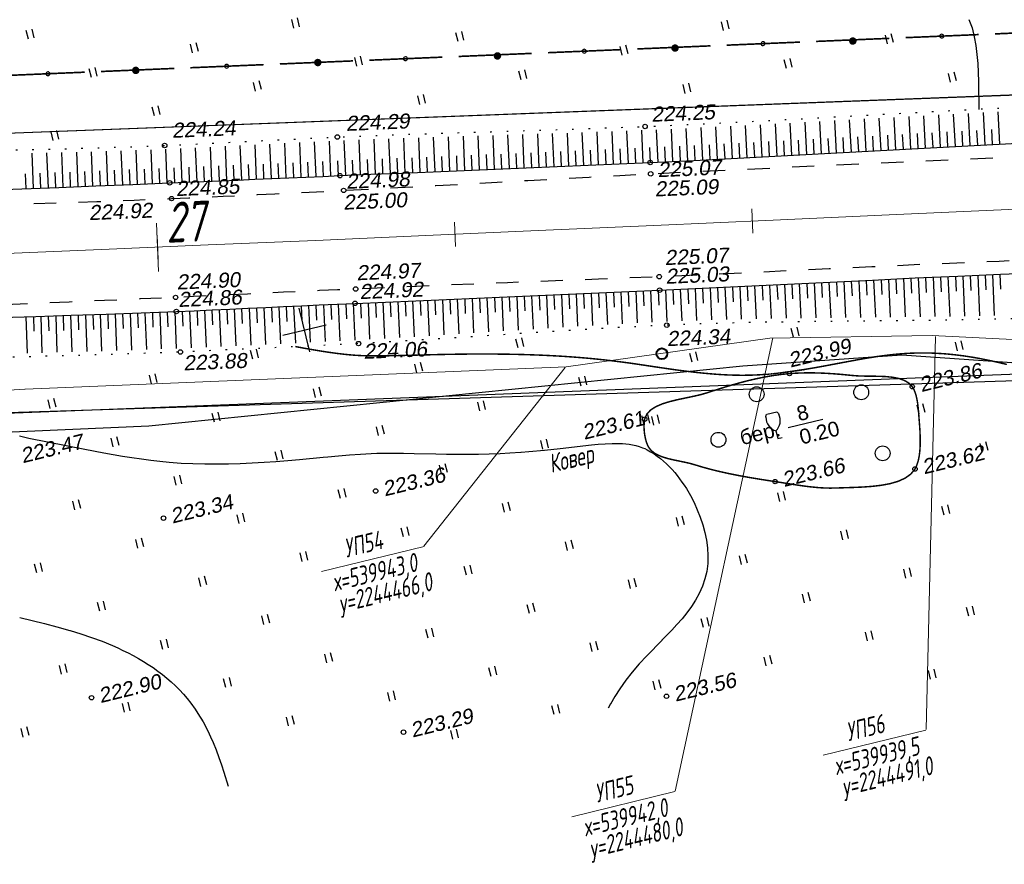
# Model space of a CAD drawing. Header units: millimetres. Extents: x -10 to 1169, y 1 to 1686.
# Tile 125 of 224: x 637 to 703, y 785 to 842. Entities that reach past the tile are written whole.
import ezdxf
from ezdxf.enums import TextEntityAlignment as Align
from ezdxf.lldxf.tags import DXFTag

# ---------------------------------------------------------------- set-up
doc = ezdxf.new("R2010")
doc.units = ezdxf.units.MM
for name, pattern in [('ADOT1', [1, 0, -1]), ('AHIDDEN1', [2, 0.5, -1.5]), ('AHIDDEN2', [3, 1.5, -1.5]), ('CONTI', [0]), ('PHANTOM2', [1.25, 0.625, -0.125, 0.125, -0.125, 0.125, -0.125])]:
    doc.linetypes.add(name, pattern=pattern)
for name, color, linetype in [('CONTURS', 7, 'Continuous'), ('COORDS', 7, 'Continuous'), ('GPR_PICK', 7, 'Continuous'), ('IZOLINES', 32, 'Continuous'), ('PDIGIT', 170, 'Continuous'), ('PICKETS', 7, 'Continuous'), ('ОБЪЕКТЫ_АВТОДОРОГ', 7, 'Continuous'), ('УЧАСТКИ', 7, 'Continuous')]:
    doc.layers.add(name, color=color, linetype=linetype)
doc.layers.add('СВЯЗЬ', color=170, linetype='Связь', lineweight=30)
doc.styles.add('GPR', font='isocpeui.ttf', dxfattribs={"width": 0.8})
doc.styles.get("Standard").update_dxf_attribs({"font": 'arial.ttf'})
tags = doc.linetypes.add('газ', pattern='A,42.7,-5.08,["Г",Standard,S=2.54,R=0,X=-2.54,Y=-1.27],-3.81', length=51.59).pattern_tags.tags
tags[6] = DXFTag(74, 10)
doc.linetypes.add('Связь', pattern='A,12.5,[130,ltypeshp.shx,S=1,R=-30,X=0,Y=0.9],1,[130,ltypeshp.shx,S=1,R=-30,X=0,Y=0.9],1,[130,ltypeshp.shx,S=1,R=-30,X=0,Y=0.9],4.5', length=19)

# ---------------------------------------------------------------- blocks, each defined once
blk = doc.blocks.new('107_1')
at = {"layer": 'CONTURS', "color": 7, "linetype": 'Continuous', "const_width": 0.5}
blk.add_lwpolyline([(-0.25, 0, 1), (0.25, 0, 1)], format="xyb", close=True, dxfattribs=at)
blk = doc.blocks.new('133')
at = {"layer": 'CONTURS', "color": 7, "linetype": 'Continuous', "const_width": 0.2}
for points in [[(-11, 0), (-2, 0)], [(0, 0), (9, 0)]]:
    blk.add_lwpolyline(points, dxfattribs=at)
at = {"layer": 'CONTURS', "color": 7, "linetype": 'Continuous', "const_width": 0.5}
blk.add_lwpolyline([(-6.79, 0, 1), (-6.29, 0, 1)], format="xyb", close=True, dxfattribs=at)
blk = doc.blocks.new('401')
at = {"layer": 'CONTURS'}
for p, q in [((0, 0), (0, 1.2)), ((0.8, 0), (0.8, 1.2))]:
    blk.add_line(p, q, dxfattribs=at)
blk = doc.blocks.new('390_2')
at = {"layer": 'CONTURS', "color": 7}
for p, q in [((0.7, 3.47), (-0.69, 3.47)), ((0, 1.06), (0, 0.03)), ((0.02, 0), (0.58, 0))]:
    blk.add_line(p, q, dxfattribs=at)
at = {"layer": 'CONTURS', "color": 7, "linetype": 'Continuous'}
for centre, radius, start, end in [((1.01, 2.72), 1.95, 167.2459, 239.376), ((-19.94, 7.46), 19.52, 347.2459, 347.6983), ((-0.65, 3.26), 0.22, 101.9408, 167.6983), ((-0.69, 3.45), 0.0195, 90, 101.9408), ((-1.01, 2.72), 1.95, 300.624, 12.7541), ((0.65, 3.26), 0.22, 12.3017, 76.9673), ((19.94, 7.46), 19.52, 192.3017, 192.7541)]:
    blk.add_arc(centre, radius, start, end, dxfattribs=at)
blk = doc.blocks.new('372')
at = {"layer": 'CONTURS'}
blk.add_circle((0, 0), 1, dxfattribs=at)
blk = doc.blocks.new('пкк')
at = {"layer": 'ОБЪЕКТЫ_АВТОДОРОГ', "lineweight": 15, "ltscale": 200}
blk.add_line((-0.011, -0.822), (-0.008, 0.805), dxfattribs=at)
blk = doc.blocks.new('пк')
at = {"layer": 'ОБЪЕКТЫ_АВТОДОРОГ', "linetype": 'Continuous', "lineweight": 25, "xscale": 2, "yscale": 2, "zscale": 2}
blk.add_blockref('пкк', (0.003, 0.008), dxfattribs=at)

msp = doc.modelspace()

# ---------------------------------------------------------------- linework, layer by layer
at = {"linetype": 'Continuous', "lineweight": 40}
msp.add_circle((680.30678, 819.32024), 0.36213, dxfattribs=at)
at = {"layer": 'CONTURS', "lineweight": -2}
for p, q in [((701.02429, 833.29819), (700.9086, 835.46536)), ((702.02285, 833.35173), (701.90817, 835.51714)), ((703.02142, 833.40518), (702.90811, 835.56624)), ((689.04198, 832.64679), (688.92724, 834.81262)), ((690.04054, 832.70044), (689.92496, 834.86683)), ((691.0391, 832.75409), (690.92281, 834.92133)), ((692.03762, 832.80839), (691.92064, 834.97666)), ((693.03614, 832.86285), (692.91868, 835.03201)), ((694.03466, 832.91732), (693.91687, 835.08734)), ((695.03316, 832.97199), (694.91515, 835.14266)), ((696.03166, 833.02671), (695.91359, 835.19798)), ((697.03016, 833.08142), (696.9122, 835.25269)), ((698.02868, 833.13584), (697.91102, 835.30682)), ((699.0272, 833.19025), (698.90995, 835.36095)), ((700.02572, 833.24465), (699.90912, 835.41359)), ((673.06046, 831.88005), (672.96516, 834.1133)), ((674.05954, 831.92284), (673.96361, 834.14612)), ((675.05862, 831.96582), (674.96201, 834.17898)), ((676.05766, 832.00965), (675.96008, 834.21422)), ((677.05668, 832.05383), (676.95812, 834.2497)), ((678.05566, 832.09891), (677.95578, 834.28815)), ((686.04614, 832.48892), (685.9347, 834.65431)), ((687.04477, 832.54121), (686.93218, 834.70622)), ((688.0434, 832.5935), (687.92978, 834.75843)), ((697.52942, 833.10863), (697.47524, 834.10716)), ((698.52794, 833.16305), (698.47391, 834.16158)), ((699.52646, 833.21745), (699.47265, 834.216)), ((700.525, 833.27142), (700.47151, 834.26999)), ((701.52357, 833.32496), (701.47047, 834.32355)), ((702.52214, 833.37846), (702.46951, 834.37707)), ((655.07612, 831.12942), (654.97649, 833.45738)), ((656.07519, 831.17248), (655.97544, 833.50677)), ((657.07427, 831.21544), (656.97459, 833.55463)), ((666.06646, 831.59034), (665.97136, 833.89692)), ((667.06562, 831.63122), (666.97081, 833.92858)), ((668.06478, 831.67223), (667.97021, 833.95928)), ((669.06394, 831.71323), (668.96949, 833.98995)), ((670.06308, 831.75461), (669.96861, 834.02042)), ((671.06222, 831.79601), (670.96763, 834.05092)), ((672.06134, 831.83799), (671.96643, 834.08211)), ((686.54545, 832.51506), (686.49379, 833.51373)), ((687.54409, 832.56735), (687.49192, 833.56599)), ((688.54269, 832.62014), (688.49003, 833.61875)), ((689.54126, 832.67361), (689.48817, 833.6722)), ((690.53982, 832.72727), (690.48639, 833.72584)), ((691.53836, 832.78124), (691.48463, 833.7798)), ((692.53688, 832.83562), (692.48291, 833.83417)), ((693.5354, 832.89009), (693.48126, 833.88862)), ((694.53391, 832.94465), (694.47967, 833.94318)), ((695.53241, 832.99935), (695.47812, 833.99787)), ((696.53091, 833.05406), (696.47664, 834.05259)), ((638.09065, 830.4271), (637.99835, 832.78147)), ((639.08988, 830.46638), (638.99764, 832.80562)), ((640.0891, 830.50583), (639.99682, 832.83163)), ((641.0883, 830.54568), (640.99602, 832.85885)), ((642.08751, 830.58554), (641.9952, 832.88654)), ((643.0867, 830.62587), (642.99412, 832.91865)), ((644.08588, 830.66632), (643.99308, 832.95075)), ((645.08505, 830.70696), (644.99182, 832.98679)), ((671.56178, 831.817), (671.5197, 832.81611)), ((672.5609, 831.85902), (672.51846, 832.85812)), ((673.56, 831.90144), (673.51713, 832.90052)), ((674.55908, 831.94433), (674.51572, 832.94339)), ((675.55814, 831.98774), (675.51422, 832.98677)), ((676.55717, 832.03174), (676.51264, 833.03075)), ((677.55617, 832.07637), (677.51096, 833.07535)), ((655.57566, 831.15095), (655.53293, 832.15004)), ((656.57473, 831.19396), (656.5321, 832.19305)), ((657.57381, 831.23683), (657.53133, 832.23593)), ((666.56604, 831.61078), (666.52482, 832.60993)), ((667.5652, 831.65172), (667.52392, 832.65087)), ((668.56436, 831.69273), (668.52298, 832.69187)), ((669.56351, 831.73392), (669.52196, 832.73306)), ((670.56265, 831.77531), (670.52087, 832.77444)), ((639.58949, 830.48611), (639.54997, 831.48533)), ((640.5887, 830.52576), (640.54895, 831.52497)), ((641.58791, 830.56561), (641.54793, 831.56481)), ((642.5871, 830.6057), (642.54689, 831.6049)), ((643.58629, 830.64609), (643.54582, 831.64527)), ((644.58546, 830.68664), (644.54474, 831.68581)), ((645.58463, 830.72749), (645.54365, 831.72665)), ((654.57659, 831.10787), (654.53382, 832.10695)), ((637.59103, 830.40753), (637.55198, 831.40676)), ((638.59026, 830.44674), (638.55098, 831.44597)), ((693.03269, 824.20022), (693.08063, 823.20137)), ((693.5321, 824.22447), (693.65022, 821.75859)), ((694.03151, 824.2487), (694.07921, 823.24984)), ((694.53093, 824.27293), (694.65018, 821.76802)), ((695.03036, 824.2968), (695.07775, 823.29793)), ((695.52979, 824.32067), (695.65002, 821.77833)), ((696.02922, 824.34454), (696.07626, 823.34565)), ((696.52865, 824.36841), (696.64964, 821.78876)), ((697.02808, 824.39214), (697.07467, 823.39322)), ((697.52752, 824.41587), (697.64887, 821.79936)), ((698.02698, 824.43903), (698.07305, 823.4401)), ((698.52644, 824.4622), (698.6479, 821.81396)), ((699.02591, 824.48537), (699.07143, 823.48641)), ((699.52537, 824.50854), (699.6467, 821.82855)), ((700.02485, 824.53137), (700.06969, 823.53238)), ((700.52433, 824.5542), (700.64493, 821.84464)), ((701.02384, 824.57636), (701.06794, 823.57733)), ((701.52335, 824.59852), (701.64297, 821.86655)), ((702.02285, 824.62068), (702.0662, 823.62162)), ((702.52236, 824.64283), (702.64075, 821.88845)), ((703.0219, 824.66437), (703.06433, 823.66527)), ((687.53917, 823.93338), (687.64676, 821.68493)), ((688.03859, 823.95747), (688.08647, 822.95862)), ((688.538, 823.98156), (688.64751, 821.70184)), ((689.03741, 824.00584), (689.08547, 823.007)), ((689.53682, 824.03012), (689.64832, 821.71591)), ((690.03623, 824.05445), (690.08438, 823.05561)), ((690.53564, 824.07878), (690.64905, 821.7275)), ((691.03505, 824.10311), (691.08321, 823.10427)), ((691.53446, 824.12744), (691.64958, 821.73909)), ((692.03387, 824.1517), (692.08196, 823.15286)), ((692.53328, 824.17596), (692.64998, 821.74916)), ((668.05852, 823.06562), (668.1016, 822.06654)), ((668.55806, 823.08705), (668.65738, 820.78149)), ((669.0576, 823.10845), (669.10061, 822.10937)), ((669.55714, 823.12985), (669.65538, 820.84707)), ((670.05668, 823.15124), (670.09967, 822.15217)), ((670.55622, 823.17264), (670.65346, 820.91237)), ((671.05577, 823.19403), (671.09876, 822.19495)), ((671.55531, 823.21541), (671.65164, 820.9772)), ((672.05485, 823.23683), (672.09788, 822.23776)), ((672.55439, 823.25825), (672.64993, 821.04136)), ((673.05393, 823.27969), (673.09703, 822.28062)), ((673.55347, 823.30113), (673.64835, 821.10402)), ((674.05301, 823.32263), (674.09622, 822.32357)), ((674.55255, 823.34414), (674.6469, 821.16585)), ((675.05208, 823.3657), (675.09544, 822.36664)), ((675.55162, 823.38725), (675.64563, 821.22492)), ((676.05115, 823.4089), (676.09469, 822.40985)), ((676.55068, 823.43055), (676.64452, 821.28319)), ((677.05021, 823.45229), (677.09399, 822.45325)), ((677.54973, 823.47403), (677.64364, 821.33725)), ((678.04926, 823.49589), (678.09332, 822.49686)), ((678.54878, 823.51774), (678.64294, 821.39075)), ((655.07127, 822.49004), (655.11672, 821.49107)), ((655.57074, 822.51313), (655.68334, 820.03895)), ((656.07021, 822.53616), (656.11563, 821.53719)), ((656.56968, 822.55919), (656.68195, 820.08754)), ((657.06915, 822.58211), (657.11444, 821.58314)), ((657.56863, 822.60503), (657.6803, 820.13686)), ((658.06811, 822.62778), (658.11319, 821.6288)), ((637.5849, 821.80715), (637.66443, 819.36227)), ((638.08466, 821.82269), (638.11713, 820.82322)), ((638.58442, 821.83824), (638.66391, 819.38841)), ((639.08417, 821.85379), (639.11668, 820.85432)), ((639.58393, 821.86933), (639.66394, 819.41456)), ((640.08369, 821.88488), (640.11646, 820.88541)), ((640.58345, 821.90042), (640.66454, 819.44189)), ((641.08318, 821.91668), (641.1165, 820.91724)), ((641.58292, 821.93295), (641.66587, 819.4706)), ((642.08265, 821.94924), (642.11676, 820.94982)), ((642.58239, 821.96553), (642.66764, 819.49932)), ((643.08209, 821.98272), (643.11724, 820.98334)), ((643.5818, 821.99991), (643.67009, 819.53181)), ((644.08148, 822.01769), (644.11785, 821.01836)), ((644.58117, 822.03548), (644.67261, 819.56481)), ((645.08083, 822.05381), (645.11855, 821.05452)), ((645.58049, 822.07215), (645.67564, 819.59965)), ((646.08009, 822.09218), (646.11915, 821.09294)), ((646.57969, 822.1122), (646.67785, 819.63863))]:
    msp.add_line(p, q, dxfattribs=at)
at = {"layer": 'CONTURS', "color": 1, "linetype": 'газ', "lineweight": 15}
for p, q in [((673.86718, 818.4347), (687.55097, 820.37039)), ((687.55097, 820.37039), (698.4733, 820.54377)), ((698.4733, 820.54377), (711.57795, 819.87803)), ((637.52341, 816.94161), (673.86718, 818.4347)), ((601.09876, 814.53786), (637.51278, 816.93799))]:
    msp.add_line(p, q, dxfattribs=at)
at = {"layer": 'CONTURS', "color": 0, "linetype": 'CONTI', "lineweight": 15}
for p, q in [((687.75811, 820.38939), (681.20161, 789.94296)), ((698.68499, 820.46576), (698.06545, 794.08419)), ((673.80651, 818.40462), (664.32172, 806.38495)), ((657.42985, 804.67972), (664.333, 806.36676)), ((691.1472, 792.3417), (698.05035, 794.02874)), ((674.26588, 788.21614), (681.16904, 789.90318))]:
    msp.add_line(p, q, dxfattribs=at)
at = {"layer": 'CONTURS', "linetype": 'ADOT1', "flags": 128}
for points in [[(575.3703, 830.32104), (578.57997, 830.42825), (581.78929, 830.54235), (584.99826, 830.66336), (588.20688, 830.79126), (591.41515, 830.92607), (594.62306, 831.06777), (597.83063, 831.21637), (601.03784, 831.37187), (604.2447, 831.53427), (607.45122, 831.70356), (608.8891, 831.78369), (610.32678, 831.86824), (611.7643, 831.95593), (613.20173, 832.04543), (614.63913, 832.13546), (616.07657, 832.22469), (617.51409, 832.31184), (618.95177, 832.39559), (620.38965, 832.47465), (621.82782, 832.5477), (624.33376, 832.65764), (626.84056, 832.74797), (629.34802, 832.82325), (631.85594, 832.88803), (634.36413, 832.94687), (636.8724, 833.00431), (639.38055, 833.06491), (641.8884, 833.13323), (644.39574, 833.21381), (646.90239, 833.31122), (648.06277, 833.36271), (649.22303, 833.41728), (650.3832, 833.47419), (651.5433, 833.53267), (652.70337, 833.59198), (653.86344, 833.65136), (655.02354, 833.71007), (656.1837, 833.76735), (657.34394, 833.82245), (658.50431, 833.87462), (660.57125, 833.95965), (662.63854, 834.03635), (664.70609, 834.10669), (666.77382, 834.17263), (668.84165, 834.23615), (670.90951, 834.29921), (672.97729, 834.36378), (675.04493, 834.43183), (677.11234, 834.50532), (679.17943, 834.58623), (682.05003, 834.71241), (684.92006, 834.85184), (687.78968, 835.00118), (690.65902, 835.15708), (693.52821, 835.31619), (696.39741, 835.47517), (699.26676, 835.63065), (702.13639, 835.77929), (705.00645, 835.91775), (707.87708, 836.04268), (710.18542, 836.13321), (712.49402, 836.21737), (714.80284, 836.2963), (717.11182, 836.37116), (719.42094, 836.44308), (721.73012, 836.51321), (724.03934, 836.5827), (726.34853, 836.65269), (728.65766, 836.72433), (730.96667, 836.79875), (733.62081, 836.88357), (736.27515, 836.96409), (738.92959, 837.04224), (741.58406, 837.1199), (744.23846, 837.19899), (746.89272, 837.28142), (749.54674, 837.36909), (752.20045, 837.4639), (754.85375, 837.56776), (757.50657, 837.68258), (759.63165, 837.78434), (761.75634, 837.89457), (763.88073, 838.01145), (766.0049, 838.13312), (768.12895, 838.25774), (770.25296, 838.38347), (772.37701, 838.50845), (774.50118, 838.63085), (776.62557, 838.74881), (778.75025, 838.8605), (781.65174, 839.00768), (784.55338, 839.15372), (787.45518, 839.29753), (790.35716, 839.43804), (793.25933, 839.57414), (796.16172, 839.70475), (799.06433, 839.82879), (801.96719, 839.94515), (804.87031, 840.05277), (807.77371, 840.15054), (810.19622, 840.2232), (812.619, 840.28772), (815.04201, 840.34541), (817.4652, 840.39758), (819.88853, 840.44554), (822.31195, 840.4906), (823.39329, 840.50999)], [(823.5172, 828.24059), (822.62978, 828.24776), (820.22992, 828.26261), (817.83032, 828.26921), (815.43111, 828.26388), (813.03246, 828.24291), (810.63452, 828.2026), (808.23745, 828.13925), (805.31463, 828.01911), (802.39358, 827.85174), (799.47386, 827.64818), (796.55504, 827.4195), (793.63669, 827.17674), (790.71835, 826.93097), (787.79961, 826.69323), (784.88002, 826.47459), (781.95915, 826.28609), (779.03656, 826.13878), (776.86826, 826.06043), (774.69894, 826.00397), (772.52886, 825.96365), (770.3583, 825.93372), (768.18755, 825.90842), (766.01686, 825.882), (763.84652, 825.84872), (761.6768, 825.80281), (759.50798, 825.73853), (757.34032, 825.65013), (754.79756, 825.51638), (752.25599, 825.3582), (749.7154, 825.17975), (747.17562, 824.98518), (744.63642, 824.77862), (742.09763, 824.56423), (739.55904, 824.34616), (737.02046, 824.12854), (734.48169, 823.91553), (731.94253, 823.71128), (729.64179, 823.52538), (727.34157, 823.32991), (725.04168, 823.12867), (722.74191, 822.9254), (720.44207, 822.7239), (718.14195, 822.52792), (715.84136, 822.34125), (713.54011, 822.16764), (711.23798, 822.01088), (708.93478, 821.87474), (706.10842, 821.74428), (703.28016, 821.65248), (700.45043, 821.59038), (697.61966, 821.54903), (694.78825, 821.51949), (691.95664, 821.4928), (689.12524, 821.46), (686.29448, 821.41215), (683.46478, 821.34029), (680.63655, 821.23548), (678.56498, 821.13675), (676.49398, 821.02469), (674.42342, 820.90222), (672.35317, 820.7723), (670.2831, 820.63785), (668.21308, 820.50181), (666.14297, 820.36713), (664.07263, 820.23675), (662.00195, 820.1136), (659.93077, 820.00063), (658.73426, 819.93945), (657.53768, 819.87939), (656.34104, 819.82045), (655.14434, 819.76261), (653.94757, 819.70588), (652.75076, 819.65024), (651.55391, 819.59569), (650.35701, 819.54221), (649.16007, 819.48979), (647.9631, 819.43844), (645.38053, 819.33798), (642.79729, 819.25294), (640.21358, 819.17886), (637.6296, 819.11128), (635.04556, 819.04574), (632.46165, 818.9778), (629.87808, 818.90299), (627.29504, 818.81686), (624.71274, 818.71496), (622.13138, 818.59282), (620.6742, 818.51407), (619.21729, 818.42961), (617.76061, 818.34053), (616.3041, 818.24795), (614.8477, 818.15297), (613.39136, 818.05669), (611.93502, 817.96023), (610.47863, 817.8647), (609.02214, 817.77119), (607.56548, 817.68081), (604.26568, 817.48189), (600.96571, 817.28581), (597.66557, 817.09256), (594.36527, 816.90213), (591.06479, 816.71455), (587.76415, 816.52979), (584.46334, 816.34786), (581.16236, 816.16877), (577.86121, 815.9925), (574.5599, 815.81907)]]:
    msp.add_lwpolyline(points, dxfattribs=at)
at = {"layer": 'CONTURS', "linetype": 'AHIDDEN2', "flags": 128}
for points in [[(575.14576, 827.30553), (578.42392, 827.41794), (581.70208, 827.53043), (584.98023, 827.643), (588.25838, 827.75564), (591.53653, 827.86836), (594.81468, 827.98115), (598.09282, 828.09402), (601.37096, 828.20696), (604.6491, 828.31998), (607.92724, 828.43307), (609.36474, 828.4828), (610.80223, 828.53272), (612.23972, 828.58275), (613.67721, 828.63282), (615.1147, 828.68285), (616.55219, 828.73277), (617.98969, 828.78251), (619.42719, 828.832), (620.86471, 828.88115), (622.30224, 828.9299), (624.80875, 829.01149), (627.31545, 829.08825), (629.82226, 829.16195), (632.32911, 829.23436), (634.83595, 829.30723), (637.34269, 829.38235), (639.84927, 829.46147), (642.35562, 829.54636), (644.86168, 829.63879), (647.36736, 829.74052), (648.52347, 829.79069), (649.67952, 829.84236), (650.83552, 829.89535), (651.99148, 829.9495), (653.14739, 830.00464), (654.30327, 830.0606), (655.45912, 830.11723), (656.61494, 830.17434), (657.77074, 830.23177), (658.92652, 830.28935), (660.98975, 830.39437), (663.05279, 830.50316), (665.11568, 830.61485), (667.17847, 830.72856), (669.2412, 830.84343), (671.30391, 830.95858), (673.36666, 831.07314), (675.42948, 831.18624), (677.49241, 831.297), (679.55551, 831.40455), (682.48898, 831.55193), (685.4227, 831.69435), (688.35662, 831.83292), (691.29067, 831.96876), (694.2248, 832.10297), (697.15896, 832.23665), (700.0931, 832.37091), (703.02715, 832.50686), (705.96106, 832.6456), (708.89478, 832.78824), (711.13859, 832.90082), (713.38227, 833.01623), (715.62586, 833.13357), (717.86939, 833.25198), (720.11292, 833.37058), (722.35647, 833.48848), (724.6001, 833.60481), (726.84384, 833.71869), (729.08774, 833.82924), (731.33183, 833.93559), (733.9483, 834.05403), (736.56501, 834.16755), (739.1819, 834.277), (741.79894, 834.38323), (744.41609, 834.4871), (747.03331, 834.58945), (749.65056, 834.69116), (752.2678, 834.79305), (754.88498, 834.896), (757.50209, 835.00085), (759.64084, 835.08677), (761.77965, 835.17146), (763.91848, 835.25543), (766.05733, 835.33916), (768.19617, 835.42318), (770.33497, 835.50797), (772.47372, 835.59403), (774.61238, 835.68188), (776.75094, 835.772), (778.88938, 835.86489), (781.80981, 835.99939), (784.72984, 836.14312), (787.64959, 836.29339), (790.56916, 836.44755), (793.48868, 836.60295), (796.40825, 836.7569), (799.32797, 836.90676), (802.24797, 837.04985), (805.16836, 837.18352), (808.08924, 837.3051), (810.48712, 837.39313), (812.88541, 837.47084), (815.28401, 837.54095), (817.68281, 837.6062), (820.08169, 837.66931), (822.48054, 837.733), (823.42107, 837.75928)], [(823.49294, 830.64325), (822.53201, 830.60807), (820.10438, 830.52228), (817.67665, 830.43875), (815.24887, 830.35667), (812.82107, 830.27524), (810.39329, 830.19365), (807.96556, 830.11108), (805.09688, 830.01651), (802.22794, 829.92828), (799.35885, 829.84422), (796.48969, 829.76216), (793.62054, 829.67993), (790.75149, 829.59536), (787.88262, 829.50629), (785.01403, 829.41054), (782.14581, 829.30595), (779.27803, 829.19034), (777.11004, 829.09759), (774.94203, 829.00308), (772.77407, 828.90611), (770.60622, 828.80598), (768.43856, 828.70197), (766.27116, 828.59338), (764.10408, 828.4795), (761.9374, 828.35964), (759.77119, 828.23307), (757.60552, 828.0991), (755.03715, 827.91992), (752.47025, 827.71473), (749.90441, 827.49121), (747.33924, 827.25703), (744.77432, 827.01987), (742.20926, 826.78738), (739.64364, 826.56724), (737.07706, 826.36712), (734.50913, 826.19469), (731.93942, 826.05762), (729.61642, 825.96825), (727.29216, 825.9072), (724.96689, 825.86844), (722.64086, 825.84595), (720.31434, 825.83369), (717.98756, 825.82562), (715.66078, 825.81573), (713.33426, 825.79797), (711.00823, 825.76632), (708.68297, 825.71474), (705.82655, 825.6279), (702.97059, 825.5255), (700.11499, 825.4104), (697.25968, 825.28551), (694.40456, 825.1537), (691.54956, 825.01788), (688.69458, 824.88091), (685.83954, 824.7457), (682.98435, 824.61512), (680.12893, 824.49207), (678.08965, 824.40866), (676.05029, 824.32703), (674.01089, 824.2466), (671.97145, 824.16677), (669.93202, 824.08695), (667.89262, 824.00653), (665.85326, 823.92494), (663.81399, 823.84158), (661.77481, 823.75584), (659.73576, 823.66715), (658.52598, 823.61291), (657.31624, 823.55759), (656.10653, 823.5014), (654.89686, 823.44458), (653.6872, 823.38736), (652.47755, 823.32997), (651.26789, 823.27263), (650.05823, 823.21557), (648.84854, 823.15903), (647.63882, 823.10322), (645.25482, 822.9957), (642.8707, 822.89081), (640.48649, 822.78776), (638.10223, 822.68577), (635.71797, 822.58406), (633.33373, 822.48185), (630.94954, 822.37835), (628.56546, 822.27279), (626.18151, 822.16437), (623.79773, 822.05231), (622.21348, 821.97503), (620.62933, 821.89538), (619.04527, 821.81401), (617.46125, 821.73163), (615.87725, 821.64889), (614.29323, 821.56649), (612.70917, 821.4851), (611.12504, 821.4054), (609.54081, 821.32806), (607.95644, 821.25376), (604.64203, 821.10522), (601.32734, 820.96307), (598.01237, 820.82732), (594.69713, 820.69796), (591.38161, 820.575), (588.06582, 820.45844), (584.74975, 820.34828), (581.4334, 820.24451), (578.11677, 820.14714), (574.79987, 820.05617)]]:
    msp.add_lwpolyline(points, dxfattribs=at)
at = {"layer": 'CONTURS', "linetype": 'Continuous', "flags": 128}
for points in [[(634.83786, 830.30062), (637.31846, 830.39675), (639.799, 830.49426), (642.27949, 830.5932), (644.75991, 830.6936), (647.24027, 830.79551), (648.38423, 830.84317), (649.52816, 830.89136), (650.67207, 830.93999), (651.81597, 830.98895), (652.95986, 831.03814), (654.10374, 831.08746), (655.24762, 831.13682), (656.39151, 831.18611), (657.5354, 831.23524), (658.6793, 831.2841), (660.76388, 831.37195), (662.84852, 831.45839), (664.9332, 831.54397), (667.01789, 831.62926), (669.10257, 831.71482), (671.18721, 831.80119), (673.27179, 831.88894), (675.35627, 831.97863), (677.44064, 832.07081), (679.52486, 832.16604), (682.45466, 832.30651), (685.38411, 832.45425), (688.31329, 832.60763), (691.24229, 832.76501), (694.17117, 832.92476), (697.10002, 833.08524), (700.02891, 833.24483), (702.95793, 833.40187), (705.88716, 833.55474)], [(635.90195, 821.75478), (638.26028, 821.82816), (640.61864, 821.90152), (642.97683, 821.97838), (645.33469, 822.06229), (647.69202, 822.15679), (648.8921, 822.20886), (650.09213, 822.26207), (651.29213, 822.31621), (652.49209, 822.37102), (653.69204, 822.42628), (654.89198, 822.48176), (656.09192, 822.53721), (657.29187, 822.59241), (658.49184, 822.64712), (659.69185, 822.70111), (661.7381, 822.79175), (663.7844, 822.88124), (665.83074, 822.96986), (667.87711, 823.05787), (669.92349, 823.14555), (671.96987, 823.23316), (674.01625, 823.32099), (676.0626, 823.40931), (678.10892, 823.49837), (680.15519, 823.58847), (683.01744, 823.71842), (685.87949, 823.85332), (688.74141, 823.99137), (691.60328, 824.13079), (694.46516, 824.26979), (697.32712, 824.40657), (700.18922, 824.53934), (703.05155, 824.66631), (705.91415, 824.78568)]]:
    msp.add_lwpolyline(points, dxfattribs=at)
at = {"layer": 'CONTURS', "linetype": 'AHIDDEN1', "const_width": 0.1, "flags": 128}
msp.add_lwpolyline([(697.31119, 811.57691), (697.43203, 811.82681), (697.52383, 812.10876), (697.58977, 812.41698), (697.63305, 812.74573), (697.65686, 813.08921), (697.66439, 813.44168), (697.65882, 813.79737), (697.64336, 814.1505), (697.62119, 814.49531), (697.5955, 814.82604), (697.57731, 815.06111), (697.55884, 815.30499), (697.53783, 815.55376), (697.512, 815.80352), (697.47908, 816.05035), (697.43682, 816.29034), (697.38294, 816.51958), (697.31518, 816.73415), (697.23127, 816.93014), (697.12893, 817.10364), (696.89124, 817.3517), (696.58402, 817.5329), (696.21943, 817.65793), (695.8096, 817.73749), (695.36671, 817.78227), (694.90289, 817.80297), (694.43029, 817.81028), (693.96108, 817.81488), (693.50739, 817.82748), (693.08137, 817.85877), (692.66369, 817.90182), (692.24417, 817.94021), (691.8233, 817.97314), (691.40157, 817.99981), (690.97946, 818.01941), (690.55745, 818.03116), (690.13604, 818.03425), (689.71571, 818.02788), (689.29695, 818.01125), (688.88023, 817.98356), (688.32237, 817.92737), (687.76505, 817.85004), (687.20873, 817.75353), (686.6539, 817.63979), (686.10105, 817.51078), (685.55066, 817.36846), (685.00321, 817.21477), (684.45917, 817.05169), (683.91904, 816.88115), (683.38329, 816.70513), (682.92053, 816.57159), (682.4133, 816.45421), (681.88158, 816.34321), (681.34535, 816.22882), (680.8246, 816.10126), (680.33932, 815.95075), (679.90949, 815.76752), (679.55509, 815.54179), (679.29611, 815.26379), (679.15254, 814.92373), (679.12612, 814.75995), (679.11177, 814.5789), (679.10927, 814.38515), (679.11842, 814.18327), (679.13901, 813.97782), (679.17085, 813.77339), (679.21373, 813.57452), (679.26744, 813.38581), (679.33179, 813.21181), (679.40657, 813.0571), (679.57859, 812.82832), (679.80712, 812.64218), (680.08239, 812.49182), (680.39461, 812.37039), (680.73403, 812.27105), (681.09086, 812.18695), (681.45534, 812.11124), (681.81769, 812.03708), (682.16814, 811.95762), (682.49692, 811.86601), (683.02545, 811.70623), (683.55864, 811.56017), (684.09586, 811.42654), (684.63645, 811.30403), (685.17977, 811.19136), (685.72517, 811.08721), (686.27201, 810.9903), (686.81963, 810.89932), (687.36738, 810.81297), (687.91463, 810.72996), (688.3221, 810.66708), (688.73107, 810.60178), (689.14113, 810.53659), (689.55188, 810.47407), (689.96291, 810.41678), (690.37382, 810.36725), (690.78421, 810.32804), (691.19368, 810.3017), (691.60181, 810.29078), (692.00821, 810.29783), (692.57133, 810.31685), (693.17438, 810.33534), (693.79965, 810.36259), (694.42944, 810.40785), (695.04603, 810.48039), (695.63171, 810.5895), (696.16878, 810.74444), (696.63952, 810.95447), (697.02623, 811.22887), (697.31119, 811.57691)], dxfattribs=at)
at = {"layer": 'CONTURS'}
msp.add_lwpolyline([(688.80173, 814.36428), (691.11569, 814.92977)], dxfattribs=at)
at = {"layer": 'COORDS', "lineweight": -2}
for p, q in [((656.65531, 819.45648), (655.94311, 822.37072)), ((654.8421, 820.5575), (657.75633, 821.2697))]:
    msp.add_line(p, q, dxfattribs=at)
at = {"layer": 'IZOLINES'}
for points in [[(700.93563, 841.77523), (701.14183, 841.20207), (701.29392, 840.61393), (701.40235, 840.01721), (701.47706, 839.4159), (701.52671, 838.81231), (701.5781, 837.60296), (701.607, 835.72516), (701.60701, 835.72446), (701.60701, 835.72446), (701.60701, 835.72446), (701.60701, 835.72446), (701.60701, 835.72446), (701.60701, 835.72446)], [(637.15113, 813.79619), (637.77709, 813.65706), (639.0324, 813.39484), (640.29, 813.14398), (641.54921, 812.90136), (642.81007, 812.6677), (644.07328, 812.44758), (644.70617, 812.34531), (645.34016, 812.25036), (645.97541, 812.16466), (646.59137, 812.09233), (647.20838, 812.03189), (647.20847, 812.03188), (647.20864, 812.03187), (647.20852, 812.03239), (648.00389, 811.97274), (648.80037, 811.93423), (649.59738, 811.91452), (650.39452, 811.91121), (651.19151, 811.92211), (651.98816, 811.9455), (652.78435, 811.98009), (653.57999, 812.02486), (654.37501, 812.07889), (655.16941, 812.14112), (655.96321, 812.21024), (657.54963, 812.36128), (657.85535, 812.39092), (657.85545, 812.39093), (657.85567, 812.39077), (658.58698, 812.45997), (659.31879, 812.52323), (660.05133, 812.57634), (660.41886, 812.59779), (660.78694, 812.61524), (660.78709, 812.61524), (660.78705, 812.61563), (661.1473, 812.6282), (661.50765, 812.63709), (662.22843, 812.64355), (662.94916, 812.63782), (663.66977, 812.62423), (665.11083, 812.58977), (665.83142, 812.57558), (666.55208, 812.56686), (667.27275, 812.56555), (667.99334, 812.5731), (668.7137, 812.59057), (669.43367, 812.6186), (670.09466, 812.65386), (670.82193, 812.70305), (670.85039, 812.70518), (670.85042, 812.70519), (670.8502, 812.70512), (671.37666, 812.74754), (672.42823, 812.84659), (673.4783, 812.96013), (675.57777, 813.19265), (676.03838, 813.23451), (676.49961, 813.26791), (676.9614, 813.28865), (677.19245, 813.29248), (677.42347, 813.29068), (677.65424, 813.28206), (677.88444, 813.26521), (678.11352, 813.23857), (678.34075, 813.20056), (678.56518, 813.14983), (678.78575, 813.08553), (679.00151, 813.00756), (679.15588, 812.94219), (679.31261, 812.86748), (679.3147, 812.86643), (679.3147, 812.86643), (679.3147, 812.86643), (679.31471, 812.86642), (679.31463, 812.86726), (679.55098, 812.73768), (679.77934, 812.59508), (679.99963, 812.44076), (680.21217, 812.27627), (680.41726, 812.10284), (680.61515, 811.92145), (680.80601, 811.73288), (680.99, 811.53776), (681.16721, 811.33661), (681.33772, 811.12988), (681.50161, 810.91798), (681.65893, 810.70127), (681.80974, 810.48009), (681.95412, 810.25475), (682.22373, 809.79301), (682.46834, 809.31814), (682.68832, 808.8319), (682.88344, 808.3357), (683.05257, 807.8306), (683.19334, 807.31754), (683.30209, 806.79758), (683.37403, 806.27232), (683.4038, 805.74436), (683.38647, 805.21751), (683.31877, 804.69663), (683.20013, 804.18693), (683.03288, 803.69295), (682.82175, 803.21774), (682.57278, 802.76257), (682.29233, 802.32713), (681.98645, 801.90991), (681.66057, 801.50864), (681.31944, 801.12055), (680.96725, 800.74265), (680.31503, 800.07599), (680.32228, 800.08342), (679.28706, 799.02944), (678.78919, 798.48851), (678.31558, 797.93233), (678.31777, 797.93208), (677.88535, 797.37851), (677.4813, 796.80462), (677.15156, 796.2891), (676.85857, 795.78786), (676.86504, 795.79561), (676.70397, 795.50399)], [(637.16509, 801.60575), (638.00177, 801.40861), (638.83569, 801.20038), (639.66639, 800.97993), (640.54325, 800.72954), (640.54941, 800.7277), (640.54942, 800.7277), (640.54942, 800.7277), (640.54943, 800.72769), (640.54892, 800.72925), (641.27278, 800.50372), (641.99114, 800.26187), (642.69882, 800.00042), (643.39643, 799.71544), (643.39673, 799.7153), (643.39673, 799.7153), (643.39673, 799.7153), (643.39673, 799.7153), (643.39673, 799.7153), (643.39674, 799.7153), (643.39674, 799.7153), (643.39687, 799.71565), (643.75263, 799.55783), (644.10507, 799.3929), (644.45368, 799.2202), (644.79809, 799.03944), (645.13789, 798.85033), (645.47263, 798.65261), (645.80184, 798.44601), (646.12498, 798.23025), (646.44147, 798.00509), (646.75071, 797.7703), (647.05202, 797.52567), (647.34472, 797.27107), (647.62814, 797.00643), (647.9016, 796.7318), (648.16452, 796.44734), (648.41638, 796.15331), (648.65679, 795.85011), (648.95956, 795.43185), (648.95407, 795.44093), (649.1409, 795.15899), (649.48885, 794.57998), (649.80307, 793.98282), (649.99096, 793.58602), (650.16379, 793.19141), (650.16515, 793.19353), (650.36286, 792.69843), (650.54857, 792.19884), (650.72027, 791.70137), (650.88172, 791.20241), (650.87988, 791.20241), (651.16203, 790.26853)]]:
    msp.add_lwpolyline(points, dxfattribs=at)
at = {"layer": 'IZOLINES', "const_width": 0.1}
msp.add_lwpolyline([(655.68225, 819.80105), (656.22882, 819.69824), (656.77631, 819.60056), (657.32478, 819.50878), (657.87434, 819.42392), (658.42505, 819.34738), (658.97703, 819.28129), (659.23977, 819.25444), (659.50283, 819.23112), (659.764, 819.21195), (660.02429, 819.19708), (660.02392, 819.19727), (660.47667, 819.18076), (660.92961, 819.17413), (661.38258, 819.17438), (661.8355, 819.17938), (662.74118, 819.19791), (662.95058, 819.20315), (662.95219, 819.2026), (665.11594, 819.25946), (666.19795, 819.28134), (667.28007, 819.29528), (668.36223, 819.29972), (669.44434, 819.29349), (669.98534, 819.28603), (670.52629, 819.27548), (671.06715, 819.26169), (671.60791, 819.24448), (672.14854, 819.22368), (672.68899, 819.19909), (673.22924, 819.1705), (673.76923, 819.13769), (674.30892, 819.10042), (674.84825, 819.05848), (675.38715, 819.01162), (675.92558, 818.95968), (676.46345, 818.90252), (677.00072, 818.84011), (677.53735, 818.77258), (678.07335, 818.70032), (678.60878, 818.62402), (679.67857, 818.46417), (679.97447, 818.41955), (679.97447, 818.41955), (679.97449, 818.41955), (679.97452, 818.41954), (679.97454, 818.41985), (680.84549, 818.29141), (681.28142, 818.23047), (681.71775, 818.17243), (682.1545, 818.11777), (682.5917, 818.06699), (683.02937, 818.02062), (683.46753, 817.97924), (683.90614, 817.9435), (684.34519, 817.91412), (684.78462, 817.89185), (685.22431, 817.87746), (685.66414, 817.87165), (686.10392, 817.87505), (686.54343, 817.88813), (686.98246, 817.91112), (687.42078, 817.94394), (687.85823, 817.98613), (688.2575, 818.03212), (688.6379, 818.08141), (688.63292, 818.08112), (689.24852, 818.16631), (689.86299, 818.25904), (690.47603, 818.36049), (691.08779, 818.46928), (692.30902, 818.69917), (693.53069, 818.92646), (694.14298, 819.03173), (694.60579, 819.10502), (694.85334, 819.14152), (694.84646, 819.14119), (695.20177, 819.18927), (695.55759, 819.23321), (695.91399, 819.27184), (696.27094, 819.30469), (696.62836, 819.33132), (696.98616, 819.35137), (697.34423, 819.36459), (697.70244, 819.37081), (698.06065, 819.37001), (698.41872, 819.36221), (698.77653, 819.34752), (699.13396, 819.3261), (699.49088, 819.29811), (699.84721, 819.26376), (700.20285, 819.22327), (700.55774, 819.17687), (700.9118, 819.12481), (701.265, 819.06736), (701.77276, 818.9756), (701.76457, 818.97704), (702.34059, 818.86109), (702.91416, 818.73397), (703.48553, 818.59746)], dxfattribs=at)
at = {"layer": 'PDIGIT', "color": 7, "lineweight": -2}
for p, q in [((679.05462, 832.14456), (678.95345, 834.3272)), ((680.05352, 832.19139), (679.95071, 834.36989)), ((681.05238, 832.23928), (680.94818, 834.41373)), ((682.05123, 832.28717), (681.94567, 834.45758)), ((683.05001, 832.33654), (682.94271, 834.50548)), ((684.04874, 832.38691), (683.94007, 834.55394)), ((685.04747, 832.43728), (684.93753, 834.60241)), ((658.07336, 831.25822), (657.97396, 833.60052)), ((659.07245, 831.30067), (658.97355, 833.64371)), ((660.07157, 831.34277), (659.9732, 833.68483)), ((661.07069, 831.38467), (660.97297, 833.72438)), ((662.06983, 831.4261), (661.97272, 833.76147)), ((663.06898, 831.46744), (662.97248, 833.79757)), ((664.06813, 831.50846), (663.97217, 833.83158)), ((665.06729, 831.54946), (664.9718, 833.86504)), ((685.5468, 832.4631), (685.49575, 833.46179)), ((646.08421, 830.74801), (645.99052, 833.0256)), ((647.08337, 830.78907), (646.98919, 833.06482)), ((648.0825, 830.8306), (647.98754, 833.10912)), ((649.08162, 830.87255), (648.98578, 833.15585)), ((650.08073, 830.91485), (649.98401, 833.20431)), ((651.07982, 830.95744), (650.98227, 833.25408)), ((652.0789, 831.00025), (651.98063, 833.30471)), ((653.07798, 831.04323), (652.97911, 833.35578)), ((654.07705, 831.08631), (653.97773, 833.40684)), ((678.55514, 832.12174), (678.5092, 833.12068)), ((679.55407, 832.16797), (679.50735, 833.16688)), ((680.55295, 832.21534), (680.50545, 833.21421)), ((681.5518, 832.26323), (681.50358, 833.26206)), ((682.55062, 832.31185), (682.50163, 833.31065)), ((683.54938, 832.36172), (683.49963, 833.36048)), ((684.54811, 832.41209), (684.49771, 833.41082)), ((658.5729, 831.27944), (658.53062, 832.27855)), ((659.57201, 831.32172), (659.52994, 832.32084)), ((660.57113, 831.36372), (660.52928, 832.36285)), ((661.57026, 831.40538), (661.52862, 832.40452)), ((662.5694, 831.44677), (662.52794, 832.44591)), ((663.56855, 831.48795), (663.52723, 832.48709)), ((664.56771, 831.52896), (664.52647, 832.52811)), ((665.56687, 831.5699), (665.52567, 832.56905)), ((646.58379, 830.76854), (646.54256, 831.76769)), ((647.58293, 830.80983), (647.54144, 831.80897)), ((648.58206, 830.85158), (648.54027, 831.8507)), ((649.58117, 830.8937), (649.5391, 831.89282)), ((650.58027, 830.93615), (650.53795, 831.93525)), ((651.57936, 830.97885), (651.53684, 831.97794)), ((652.57844, 831.02174), (652.53578, 832.02083)), ((653.57752, 831.06477), (653.53478, 832.06386)), ((679.04829, 823.53973), (679.0927, 822.54072)), ((679.54781, 823.56173), (679.64259, 821.43839)), ((680.04731, 823.58399), (680.09214, 822.58499)), ((680.54682, 823.60625), (680.64245, 821.48586)), ((681.0463, 823.62893), (681.09157, 822.62995)), ((681.54579, 823.6516), (681.64268, 821.52293)), ((682.04527, 823.67428), (682.09096, 822.67533)), ((682.54476, 823.69696), (682.64296, 821.56)), ((683.04422, 823.72009), (683.09039, 822.72116)), ((683.54369, 823.74322), (683.64353, 821.59486)), ((684.04313, 823.76676), (684.08976, 822.76785)), ((684.54258, 823.7903), (684.64431, 821.62027)), ((685.04203, 823.81384), (685.08903, 822.81495)), ((685.54147, 823.83738), (685.645, 821.64568)), ((686.0409, 823.86129), (686.08826, 822.86241)), ((686.54033, 823.88519), (686.64587, 821.66801)), ((687.03975, 823.90929), (687.08742, 822.91042)), ((663.5627, 822.87155), (663.66816, 820.46311)), ((664.06223, 822.89323), (664.10587, 821.89418)), ((664.56176, 822.91491), (664.66593, 820.52456)), ((665.06129, 822.93654), (665.10475, 821.93748)), ((665.56083, 822.95817), (665.66375, 820.5874)), ((666.06036, 822.9797), (666.10366, 821.98063)), ((666.5599, 823.00122), (666.66157, 820.65134)), ((667.05944, 823.0227), (667.10261, 822.02364)), ((667.55898, 823.04419), (667.65945, 820.71626)), ((649.07748, 822.21723), (649.12003, 821.21814)), ((649.577, 822.23923), (649.68375, 819.76296)), ((650.0765, 822.26157), (650.11998, 821.26251)), ((650.576, 822.2839), (650.68483, 819.8071)), ((651.07549, 822.30651), (651.1197, 821.30749)), ((651.57497, 822.32913), (651.6854, 819.85194)), ((652.07445, 822.35196), (652.11921, 821.35296)), ((652.57393, 822.37479), (652.68549, 819.89753)), ((653.0734, 822.39779), (653.11853, 821.39881)), ((653.57287, 822.42079), (653.68511, 819.94395)), ((654.07234, 822.44387), (654.11769, 821.4449)), ((654.57181, 822.46696), (654.6844, 819.99109)), ((658.56759, 822.65053), (658.67847, 820.18696)), ((659.06709, 822.673), (659.11193, 821.67401)), ((659.56658, 822.69547), (659.6766, 820.23795)), ((660.06609, 822.71764), (660.11068, 821.71864)), ((660.5656, 822.73981), (660.67453, 820.29156)), ((661.06511, 822.76194), (661.10944, 821.76292)), ((661.56462, 822.78407), (661.6725, 820.34599)), ((662.06414, 822.80596), (662.10822, 821.80693)), ((662.56366, 822.82786), (662.67031, 820.40376)), ((663.06318, 822.8497), (663.10703, 821.85066)), ((647.07929, 822.13223), (647.11951, 821.13304)), ((647.57889, 822.15226), (647.6799, 819.67761)), ((648.07843, 822.17374), (648.11984, 821.1746)), ((648.57796, 822.19523), (648.68213, 819.71952))]:
    msp.add_line(p, q, dxfattribs=at)
at = {"layer": 'PICKETS', "color": 7, "lineweight": -2}
for centre in [(679.17943, 834.58623), (646.90239, 833.31122), (658.50431, 833.87462), (679.52486, 832.16604), (679.55551, 831.40455), (647.24027, 830.79551), (658.6793, 831.2841), (658.92652, 830.28935), (647.36736, 829.74052), (680.12893, 824.49207), (659.73576, 823.66715), (680.15519, 823.58847), (647.63882, 823.10322), (647.69202, 822.15679), (659.69185, 822.70111), (680.63655, 821.23548), (647.9631, 819.43844), (659.93077, 820.00063), (688.88023, 817.98356), (697.12893, 817.10364), (679.15254, 814.92373), (697.31119, 811.57691), (687.91463, 810.72996), (661.07941, 810.09411), (646.82572, 808.27529), (680.61988, 796.30789), (641.99211, 796.20884), (662.95004, 793.89716)]:
    msp.add_circle(centre, 0.15, dxfattribs=at)
at = {"layer": 'ОБЪЕКТЫ_АВТОДОРОГ', "color": 0, "linetype": 'PHANTOM2', "lineweight": 15, "ltscale": 200}
msp.add_lwpolyline([(583.62332, 823.91381), (591.40478, 824.22198), (599.04742, 824.52633), (606.56042, 824.82757), (613.95293, 825.12638), (621.23414, 825.42347), (628.41941, 825.71977), (635.549, 826.01711), (642.66934, 826.31756), (649.82691, 826.6232), (657.06815, 826.93608), (664.43952, 827.25829), (671.98746, 827.59188), (679.75845, 827.93892), (687.78863, 828.3008), (696.07306, 828.67616), (704.59646, 829.06295), (713.34359, 829.45914), (722.2992, 829.86268), (731.44802, 830.27152), (740.77481, 830.68362), (750.26431, 831.09695), (759.89121, 831.50941), (769.59, 831.91881)], dxfattribs=at)
at = {"layer": 'СВЯЗЬ', "linetype": 'Связь', "lineweight": 30}
msp.add_lwpolyline([(1109.32725, 833.13937), (1087.91722, 834.09658), (1042.2468, 832.32229), (988.97859, 829.43292), (958.01445, 827.17765), (919.81995, 828.12122), (807.31635, 823.40339), (793.89155, 823.78081), (759.30045, 821.67239), (714.11059, 817.99562), (696.4276, 819.22121), (685.74414, 818.48585), (645.83462, 814.4414), (583.03433, 811.69109)], dxfattribs=at)
at = {"layer": 'УЧАСТКИ', "color": 6, "linetype": 'Continuous', "lineweight": -2}
for p, q in [((823.38563, 841.26803), (487.1463, 828.42797)), ((622.45939, 833.60279), (743.62721, 838.21999)), ((491.7255, 809.69042), (823.57405, 822.61191)), ((635.10082, 815.32123), (708.10288, 817.65872))]:
    msp.add_line(p, q, dxfattribs=at)

# ---------------------------------------------------------------- block references
at = {"layer": 'CONTURS', "lineweight": -2, "yscale": 0.5}
for name, p, xscale, zscale, rotation in [('401', (655.58281, 841.19499), 0.5, 0.5, 13.73311783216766), ('401', (684.44414, 841.0423), 0.5, 0.5, 13.73311783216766), ('401', (637.7522, 840.44044), 0.5, 0.5, 13.73311783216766), ('401', (666.61353, 840.28775), 0.5, 0.5, 13.73311783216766), ('133', (690.67157, 840.29909), 0.546385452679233, 0.546385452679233, 2.409135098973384), ('401', (695.47487, 840.13506), 0.5, 0.5, 13.73311783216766), ('133', (702.68143, 840.80437), 0.546385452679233, 0.546385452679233, 2.409135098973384), ('401', (648.78292, 839.5332), 0.5, 0.5, 13.73311783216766), ('133', (678.66172, 839.79381), 0.546385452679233, 0.546385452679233, 2.409135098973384), ('401', (677.64426, 839.3805), 0.5, 0.5, 13.73311783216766), ('107_1', (681.19153, 839.85271), 0.5, 0.5, 13.73311783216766), ('107_1', (693.13495, 840.32511), 0.5, 0.5, 13.73311783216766), ('133', (666.65186, 839.28853), 0.546385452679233, 0.546385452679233, 2.409135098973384), ('107_1', (669.26187, 839.32401), 0.5, 0.5, 13.73311783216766), ('133', (642.63215, 838.27797), 0.546385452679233, 0.546385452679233, 2.409135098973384), ('133', (654.642, 838.78325), 0.546385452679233, 0.546385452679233, 2.409135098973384), ('107_1', (657.19202, 838.88039), 0.5, 0.5, 13.73311783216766), ('401', (659.81365, 838.62595), 0.5, 0.5, 13.73311783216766), ('401', (688.67499, 838.47326), 0.5, 0.5, 13.73311783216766), ('401', (641.98304, 837.8714), 0.5, 0.5, 13.73311783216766), ('107_1', (644.96454, 838.35302), 0.5, 0.5, 13.73311783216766), ('401', (670.84438, 837.71871), 0.5, 0.5, 13.73311783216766), ('401', (699.70571, 837.56601), 0.5, 0.5, 13.73311783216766), ('401', (653.01377, 836.96415), 0.5, 0.5, 13.73311783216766), ('401', (681.8751, 836.81146), 0.5, 0.5, 13.73311783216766), ('401', (646.21388, 835.30236), 0.5, 0.5, 13.73311783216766), ('401', (639.414, 833.64056), 0.5, 0.5, 13.73311783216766), ('401', (689.1389, 820.42132), 0.5, 0.5, 13.73311783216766), ('401', (670.64871, 819.70725), 0.5, 0.5, 13.73311783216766), ('401', (700.16962, 819.51408), 0.5, 0.5, 13.73311783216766), ('401', (682.33901, 818.75953), 0.5, 0.5, 13.73311783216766), ('401', (663.84882, 818.04545), 0.5, 0.5, 13.73311783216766), ('401', (646.01821, 817.2909), 0.5, 0.5, 13.73311783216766), ('401', (674.87955, 817.13821), 0.5, 0.5, 13.73311783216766), ('401', (657.04894, 816.38365), 0.5, 0.5, 13.73311783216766), ('372', (686.67316, 816.59586), 0.5, 0.5, 13.73311783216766), ('372', (693.69908, 816.73149), 0.5, 0.5, 13.73311783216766), ('401', (639.21833, 815.6291), 0.5, 0.5, 13.73311783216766), ('401', (668.07966, 815.47641), 0.5, 0.5, 13.73311783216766), ('401', (697.60058, 815.28324), 0.5, 0.5, 13.73311783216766), ('401', (650.24905, 814.72186), 0.5, 0.5, 13.73311783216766), ('401', (679.11039, 814.56916), 0.5, 0.5, 13.73311783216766), ('401', (679.76997, 814.52868), 0.5, 0.5, 13.73311783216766), ('390_2', (688.09737, 813.62369), 0.5, 0.5, 13.73311783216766), ('401', (661.27978, 813.81461), 0.5, 0.5, 13.73311783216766), ('401', (643.44917, 813.06006), 0.5, 0.5, 13.73311783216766), ('372', (684.10949, 813.53644), 0.5, 0.5, 13.73311783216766), ('401', (672.31051, 812.90736), 0.5, 0.5, 13.73311783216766), ('372', (695.14022, 812.62919), 0.5, 0.5, 13.73311783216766), ('401', (701.83142, 812.71419), 0.5, 0.5, 13.73311783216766), ('401', (654.4799, 812.15281), 0.5, 0.5, 13.73311783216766), ('401', (665.51062, 811.24557), 0.5, 0.5, 13.73311783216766), ('401', (647.68001, 810.49101), 0.5, 0.5, 13.73311783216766), ('401', (658.71074, 809.58377), 0.5, 0.5, 13.73311783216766), ('401', (688.23165, 809.3906), 0.5, 0.5, 13.73311783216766), ('401', (640.88013, 808.82922), 0.5, 0.5, 13.73311783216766), ('401', (669.74146, 808.67652), 0.5, 0.5, 13.73311783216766), ('401', (699.26238, 808.48335), 0.5, 0.5, 13.73311783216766), ('401', (651.91085, 807.92197), 0.5, 0.5, 13.73311783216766), ('401', (681.43177, 807.7288), 0.5, 0.5, 13.73311783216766), ('401', (662.94158, 807.01473), 0.5, 0.5, 13.73311783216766), ('401', (692.46249, 806.82155), 0.5, 0.5, 13.73311783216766), ('401', (645.11097, 806.26017), 0.5, 0.5, 13.73311783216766), ('401', (673.9723, 806.10748), 0.5, 0.5, 13.73311783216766), ('401', (656.14169, 805.35293), 0.5, 0.5, 13.73311783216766), ('401', (685.66261, 805.15976), 0.5, 0.5, 13.73311783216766), ('401', (638.31108, 804.59838), 0.5, 0.5, 13.73311783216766), ('401', (667.17242, 804.44568), 0.5, 0.5, 13.73311783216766), ('401', (649.34181, 803.69113), 0.5, 0.5, 13.73311783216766), ('401', (696.69334, 804.25251), 0.5, 0.5, 13.73311783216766), ('401', (678.20314, 803.53844), 0.5, 0.5, 13.73311783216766), ('401', (689.89345, 802.59071), 0.5, 0.5, 13.73311783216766), ('401', (642.54192, 802.02933), 0.5, 0.5, 13.73311783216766), ('401', (671.40326, 801.87664), 0.5, 0.5, 13.73311783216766), ('401', (700.92418, 801.68347), 0.5, 0.5, 13.73311783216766), ('401', (653.57265, 801.12209), 0.5, 0.5, 13.73311783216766), ('401', (683.09357, 800.92892), 0.5, 0.5, 13.73311783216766), ('401', (664.60338, 800.21484), 0.5, 0.5, 13.73311783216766), ('401', (694.12429, 800.02167), 0.5, 0.5, 13.73311783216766), ('401', (646.77277, 799.46029), 0.5, 0.5, 13.73311783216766), ('401', (675.6341, 799.3076), 0.5, 0.5, 13.73311783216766), ('401', (657.80349, 798.55304), 0.5, 0.5, 13.73311783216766), ('401', (639.97288, 797.79849), 0.5, 0.5, 13.73311783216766), ('401', (687.32441, 798.35987), 0.5, 0.5, 13.73311783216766), ('401', (668.83422, 797.6458), 0.5, 0.5, 13.73311783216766), ('401', (698.35513, 797.45263), 0.5, 0.5, 13.73311783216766), ('401', (651.00361, 796.89125), 0.5, 0.5, 13.73311783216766), ('401', (679.86494, 796.73855), 0.5, 0.5, 13.73311783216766), ('401', (662.03433, 795.984), 0.5, 0.5, 13.73311783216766), ('401', (644.20372, 795.22945), 0.5, 0.5, 13.73311783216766), ('401', (673.06506, 795.07675), 0.5, 0.5, 13.73311783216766), ('401', (655.23445, 794.3222), 0.5, 0.5, 13.73311783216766), ('401', (637.40384, 793.56765), 0.5, 0.5, 13.73311783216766), ('401', (666.26517, 793.41496), 0.5, 0.5, 13.73311783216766)]:
    msp.add_blockref(name, p, dxfattribs=dict(at, xscale=xscale, zscale=zscale, rotation=rotation))
at = {"layer": 'PDIGIT', "color": 7, "lineweight": -2, "xscale": 0.5, "yscale": 0.5, "zscale": 0.5, "rotation": 13.73311783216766}
for p in [(664.04449, 836.05691), (652.8181, 818.9527)]:
    msp.add_blockref('401', p, dxfattribs=at)
at = {"layer": 'ОБЪЕКТЫ_АВТОДОРОГ', "color": 0, "linetype": 'PHANTOM2', "lineweight": 15}
for name, p, rotation in [('пкк', (686.39617, 828.23805), 2.580286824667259), ('пк', (646.43491, 826.47836), 2.445101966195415), ('пкк', (666.41609, 827.34564), 2.530592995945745), ('пкк', (646.43491, 826.47836), 2.445101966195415)]:
    msp.add_blockref(name, p, dxfattribs=dict(at, rotation=rotation))

# ---------------------------------------------------------------- texts
at = {"layer": 'CONTURS', "lineweight": -2}
for s, p in [('8', (689.50863, 814.77946)), ('бер.', (685.6797, 813.16837)), ('0.20', (689.69006, 813.21254))]:
    msp.add_text(s, height=1, rotation=13.7331178, dxfattribs=at).set_placement(p)
at = {"layer": 'GPR_PICK', "style": 'GPR', "width": 0.7}
for s, p in [('Ковер', (674.3507, 811.662)), ('УП54', (660.39151, 805.9265)), ('х=539943,0', (661.15503, 804.0386)), ('у=2244466,0', (661.85219, 802.66985)), ('УП56', (694.10886, 793.58848)), ('х=539939,5', (694.87238, 791.70058)), ('у=2244491,0', (695.56954, 790.33183)), ('УП55', (677.22754, 789.46292)), ('х=539942,0', (677.99106, 787.57502)), ('у=2244480,0', (678.68822, 786.20627))]:
    msp.add_text(s, height=1.25, rotation=13.7331178, dxfattribs=at).set_placement(p, align=Align.CENTER)
at = {"layer": 'PDIGIT', "color": 7, "lineweight": -2, "oblique": 10}
for s, rotation, p in [('224.29', 2.3800122, (659.09877, 834.28445)), ('224.25', 2.3800122, (679.61795, 834.89801)), ('224.24', 2.3800122, (647.41262, 833.82036)), ('225.07', 2.3800122, (680.04114, 831.17806)), ('224.98', 2.3800122, (659.11135, 830.39542)), ('224.85', 2.3800122, (647.6723, 829.90683)), ('225.09', 2.3800122, (679.84281, 829.88106)), ('225.00', 2.3800122, (658.91833, 828.99337)), ('224.92', 2.3800122, (641.82585, 828.28973)), ('225.07', 2.3800122, (680.51346, 825.27021)), ('224.97', 2.3800122, (659.80837, 824.24919)), ('225.03', 2.3800122, (680.56607, 824.01338)), ('224.90', 2.3800122, (647.72527, 823.62869)), ('224.86', 2.3800122, (647.83374, 822.456)), ('224.92', 2.3800122, (660.01718, 822.98524)), ('224.34', 2.3800122, (680.65601, 819.82636)), ('223.99', 13.7331178, (688.93772, 818.38207)), ('224.06', 2.3800122, (660.27729, 818.97116)), ('223.88', 2.3800122, (648.18131, 818.19776)), ('223.86', 13.7331178, (697.73334, 816.73664)), ('223.61', 13.7331178, (675.08867, 813.53576)), ('223.47', 13.7331178, (637.36744, 811.95638)), ('223.62', 13.7331178, (697.91559, 811.20991)), ('223.66', 13.7331178, (688.51903, 810.36295)), ('223.36', 13.7331178, (661.68382, 809.7271)), ('223.34', 13.7331178, (647.43012, 807.90828)), ('222.90', 13.7331178, (642.59651, 795.84183)), ('223.56', 13.7331178, (681.22428, 795.94088)), ('223.29', 13.7331178, (663.55445, 793.53015))]:
    msp.add_text(s, height=1, rotation=rotation, dxfattribs=at).set_placement(p)
at = {"layer": 'ОБЪЕКТЫ_АВТОДОРОГ', "style": 'GPR', "width": 0.7}
msp.add_text('27', height=2.722459, rotation=2.445102, dxfattribs=at).set_placement((648.36143, 826.82434), align=Align.CENTER)

doc.saveas('drawing.dxf')
